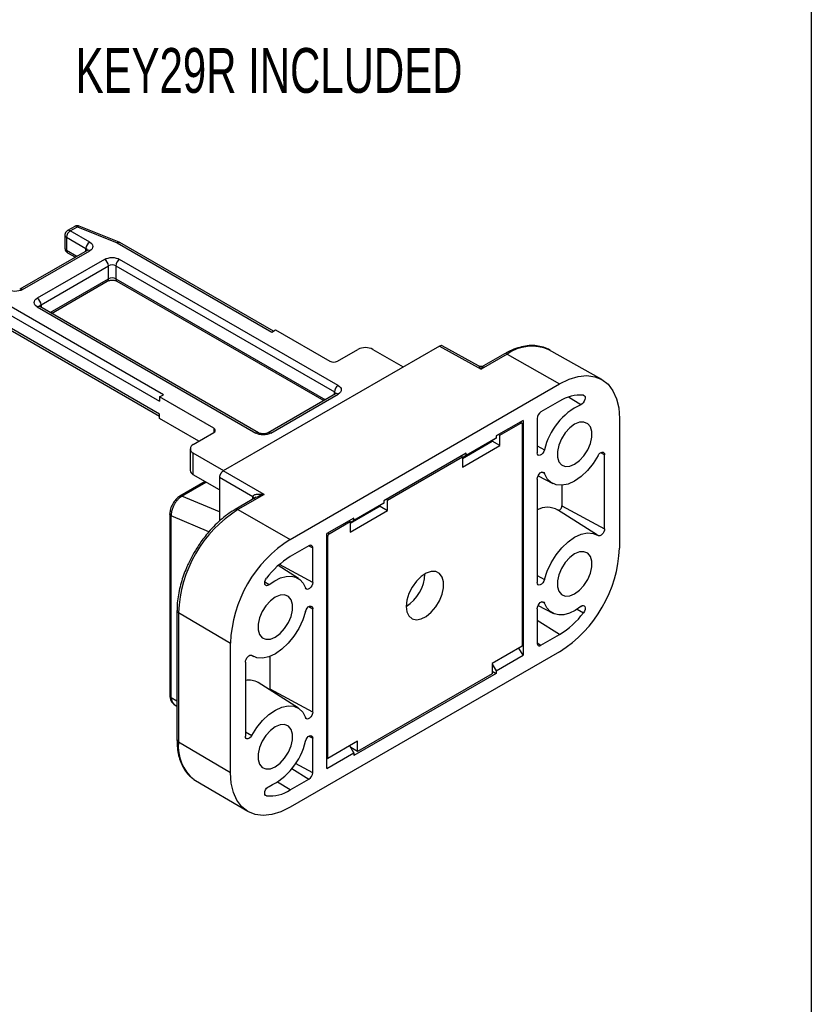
# Model space of a CAD drawing. Header units: millimetres. Extents: x 13 to 546, y 13 to 419.
# Tile 11 of 12: x 471 to 546, y 268 to 361. Entities that reach past the tile are written whole.
import ezdxf

# ---------------------------------------------------------------- set-up
doc = ezdxf.new("R2010")
doc.units = ezdxf.units.MM
doc.header["$LTSCALE"] = 2
doc.layers.add('TEXT', color=140, linetype='Continuous', lineweight=25)
doc.styles.add('SLDTEXTSTYLE0', font='TXT', dxfattribs={"width": 0.7})

msp = doc.modelspace()

# ---------------------------------------------------------------- linework, layer by layer
for p, q in [((476.489, 341.639), (475.818, 341.252)), ((476.068, 341.227), (476.739, 341.615)), ((476.739, 341.615), (480.518, 340.087)), ((480.705, 340.142), (476.926, 341.67)), ((475.568, 340.819), (475.568, 339.594)), ((475.714, 340.615), (477.553, 339.554)), ((475.714, 340.615), (475.714, 339.39)), ((477.906, 340.166), (476.068, 341.227)), ((477.553, 339.315), (477.553, 339.554)), ((480.518, 340.087), (495.124, 331.655)), ((480.798, 340.088), (480.702, 340.135)), ((495.271, 331.74), (480.768, 340.112)), ((477.656, 339.374), (471.292, 335.701)), ((471.542, 335.676), (477.906, 339.35)), ((475.714, 339.39), (476.699, 338.822)), ((475.818, 339.161), (476.552, 338.737)), ((479.32, 338.533), (472.956, 334.859)), ((473.31, 334.247), (479.674, 337.921)), ((479.674, 336.696), (479.674, 337.921)), ((480.381, 337.921), (501.029, 326.001)), ((480.381, 337.921), (480.381, 336.696)), ((501.382, 326.614), (480.735, 338.533)), ((474.164, 333.515), (479.674, 336.696)), ((474.31, 333.431), (479.57, 336.467)), ((480.381, 336.696), (500.175, 325.269)), ((480.485, 336.467), (500.028, 325.185)), ((484.871, 325.736), (470.265, 334.168)), ((472.956, 334.043), (493.604, 322.123)), ((493.854, 322.148), (473.206, 334.068)), ((473.31, 334.247), (473.31, 334.008)), ((469.911, 333.556), (484.518, 325.124)), ((484.518, 323.899), (469.911, 332.331)), ((470.015, 332.102), (484.518, 323.73)), ((495.124, 331.655), (495.478, 331.859)), ((495.478, 331.859), (500.604, 328.9)), ((510.973, 330.341), (490.528, 318.539)), ((510.973, 330.341), (514.893, 328.157)), ((514.645, 328.459), (511.217, 330.37)), ((501.311, 328.9), (503.256, 330.022)), ((504.67, 330.022), (507.545, 328.363)), ((517.365, 329.584), (514.893, 328.157)), ((517.118, 329.607), (515.135, 328.462)), ((517.365, 329.584), (522.317, 326.774)), ((526.292, 327.185), (521.309, 329.991)), ((496.862, 312.079), (522.317, 326.774)), ((484.518, 325.532), (484.871, 325.736)), ((501.132, 325.822), (494.768, 322.148)), ((495.018, 322.123), (501.382, 325.797)), ((501.029, 325.762), (501.029, 326.001)), ((489.644, 322.572), (484.518, 325.532)), ((484.518, 325.532), (484.518, 325.124)), ((522.317, 325.141), (520.55, 324.121)), ((524.315, 324.8), (523.151, 325.527)), ((484.518, 323.491), (484.518, 323.899)), ((488.23, 321.348), (484.518, 323.491)), ((518.859, 323.322), (516.307, 321.849)), ((516.661, 321.917), (518.641, 323.06)), ((518.641, 323.06), (518.522, 323.128)), ((518.74, 323.069), (518.581, 323.162)), ((518.782, 322.978), (518.782, 301.993)), ((518.859, 323.322), (518.859, 301.139)), ((520.196, 323.509), (520.196, 320.259)), ((527.974, 323.508), (527.974, 311.26)), ((487.7, 321.042), (489.644, 322.164)), ((489.644, 322.572), (489.644, 322.164)), ((516.542, 321.985), (516.661, 321.917)), ((516.661, 320.937), (516.661, 321.917)), ((513.125, 319.794), (515.883, 321.386)), ((513.125, 319.712), (515.954, 321.345)), ((513.125, 318.896), (516.661, 320.937)), ((516.307, 321.631), (513.479, 319.998)), ((515.883, 321.386), (516.307, 321.631)), ((515.954, 321.345), (515.954, 321.427)), ((516.661, 320.937), (515.954, 321.345)), ((516.307, 321.849), (516.307, 321.631)), ((487.407, 320.634), (487.407, 318.592)), ((487.7, 318.184), (487.7, 320.225)), ((490.575, 318.566), (487.7, 320.225)), ((513.479, 320.216), (505.7, 315.726)), ((513.479, 319.998), (513.125, 319.794)), ((513.479, 319.998), (513.479, 320.216)), ((520.196, 320.907), (520.885, 320.526)), ((526.56, 320.069), (526.194, 320.266)), ((526.56, 313.065), (526.56, 320.069)), ((506.054, 315.794), (513.125, 319.876)), ((513.125, 319.876), (513.007, 319.944)), ((513.125, 319.876), (513.125, 318.896)), ((490.175, 316.755), (487.7, 318.184)), ((494.381, 316.315), (490.528, 318.539)), ((520.885, 318.304), (520.648, 318.429)), ((488.82, 317.537), (486.429, 316.157)), ((486.629, 316.157), (488.92, 317.48)), ((493.332, 316.106), (490.175, 317.927)), ((490.175, 317.927), (490.175, 313.809)), ((520.196, 317.776), (520.196, 308.011)), ((520.272, 318.073), (521.66, 317.349)), ((494.381, 316.315), (491.909, 314.888)), ((522.535, 317.184), (522.535, 315.232)), ((490.175, 314.664), (486.629, 316.157)), ((493.645, 316.056), (491.662, 314.911)), ((493.332, 315.876), (493.332, 316.106)), ((505.7, 315.508), (502.872, 313.875)), ((505.276, 315.263), (505.7, 315.508)), ((505.7, 315.726), (505.7, 315.508)), ((506.054, 315.794), (505.936, 315.862)), ((506.054, 314.814), (506.054, 315.794)), ((485.472, 314.493), (485.472, 297.352)), ((491.909, 314.888), (496.862, 312.079)), ((502.518, 313.671), (505.276, 315.263)), ((505.347, 315.222), (502.518, 313.589)), ((502.518, 312.773), (506.054, 314.814)), ((505.347, 315.222), (505.347, 315.304)), ((505.347, 315.222), (506.054, 314.814)), ((525.908, 312.46), (522.118, 314.87)), ((522.535, 315.232), (526.56, 313.065)), ((485.616, 297.15), (485.616, 314.29)), ((489.172, 312.793), (485.616, 314.29)), ((502.872, 314.093), (500.32, 312.62)), ((500.539, 312.61), (502.518, 313.753)), ((502.4, 313.821), (502.518, 313.753)), ((502.518, 313.671), (502.872, 313.875)), ((502.518, 313.753), (502.518, 312.773)), ((502.872, 313.875), (502.872, 314.093)), ((500.32, 290.437), (500.32, 312.62)), ((500.42, 312.678), (500.539, 312.61)), ((500.397, 312.365), (500.32, 312.409)), ((500.397, 291.379), (500.397, 312.365)), ((498.629, 311.467), (496.862, 310.446)), ((498.617, 311.459), (498.983, 311.262)), ((498.983, 308.013), (498.983, 311.262)), ((497.624, 308.38), (495.71, 309.597)), ((498.983, 308.013), (495.835, 309.708)), ((494.451, 308.05), (494.864, 307.798)), ((520.196, 308.658), (520.885, 308.278)), ((520.885, 306.056), (520.648, 306.181)), ((486.152, 305.368), (486.152, 293.12)), ((486.295, 305.165), (491.205, 302.281)), ((486.295, 305.165), (486.295, 292.917)), ((498.617, 305.727), (498.983, 305.53)), ((498.983, 295.765), (498.983, 305.53)), ((520.196, 305.528), (520.196, 302.278)), ((520.272, 305.824), (521.66, 305.101)), ((523.978, 305.494), (524.571, 305.144)), ((522.317, 303.095), (520.196, 304.405)), ((520.55, 302.074), (522.317, 303.095)), ((491.205, 290.033), (491.205, 302.281)), ((522.317, 301.462), (496.862, 286.766)), ((518.782, 301.993), (515.954, 300.36)), ((518.859, 301.139), (518.466, 301.811)), ((520.196, 302.293), (520.55, 302.074)), ((492.619, 300.475), (492.619, 293.472)), ((493.158, 301.134), (493.376, 301.021)), ((493.233, 301.106), (493.198, 301.124)), ((494.958, 297.932), (494.958, 301.024)), ((516.307, 299.666), (518.859, 301.139)), ((515.954, 300.36), (515.954, 299.38)), ((515.954, 300.278), (516.307, 299.666)), ((515.954, 299.621), (516.307, 299.414)), ((516.307, 299.666), (516.307, 299.414)), ((516.307, 299.414), (502.872, 291.658)), ((515.954, 299.38), (503.226, 292.032)), ((497.624, 296.132), (493.833, 298.542)), ((498.983, 295.765), (494.958, 297.932)), ((485.616, 297.15), (486.152, 296.829)), ((485.901, 296.478), (486.152, 296.328)), ((492.619, 293.903), (493.233, 293.55)), ((498.617, 293.478), (498.983, 293.282)), ((498.983, 290.032), (498.983, 293.282)), ((491.205, 290.033), (486.295, 292.917)), ((503.226, 293.012), (500.397, 291.379)), ((502.872, 291.91), (502.483, 292.584)), ((502.518, 292.522), (502.518, 292.604)), ((503.226, 292.032), (502.589, 292.4)), ((502.625, 292.339), (502.66, 292.359)), ((503.226, 292.032), (503.226, 293.012)), ((500.32, 290.437), (502.872, 291.91)), ((500.32, 291.424), (500.397, 291.379)), ((500.32, 291.417), (500.326, 291.42)), ((502.872, 291.91), (502.872, 291.658)), ((497.01, 290.42), (498.629, 289.42)), ((498.983, 290.032), (497.358, 290.907)), ((487.749, 289.404), (487.915, 289.297)), ((487.915, 289.297), (492.837, 286.385)), ((496.862, 288.399), (498.629, 289.42)), ((496.862, 288.399), (495.659, 289.142)), ((494.608, 287.847), (494.487, 287.923))]:
    msp.add_line(p, q)
at = {"flags": 128}
for points in [[(522.317, 326.774), (523.202, 327.205), (524.066, 327.464), (524.886, 327.545), (525.642, 327.446), (526.317, 327.17), (526.894, 326.724), (527.358, 326.117), (527.697, 325.367), (527.905, 324.489), (527.974, 323.508)], [(524.571, 325.694), (524.662, 325.652), (524.72, 325.561), (524.737, 325.431), (524.712, 325.279), (524.648, 325.122), (524.553, 324.979), (524.437, 324.867), (524.315, 324.8)], [(523.732, 322.946), (523.271, 322.603), (522.848, 322.136), (522.497, 321.581), (522.245, 320.984), (522.114, 320.393), (522.114, 319.856), (522.245, 319.416), (522.497, 319.11), (522.848, 318.961), (523.271, 318.982), (523.732, 319.171), (524.192, 319.514), (524.615, 319.981), (524.967, 320.536), (525.218, 321.133), (525.349, 321.724), (525.349, 322.261), (525.218, 322.701), (524.967, 323.007), (524.615, 323.156), (524.192, 323.135), (523.732, 322.946)], [(520.885, 320.526), (520.825, 320.366), (520.732, 320.218), (520.616, 320.101), (520.492, 320.027), (520.376, 320.007), (520.28, 320.044), (520.218, 320.131), (520.196, 320.259)], [(525.946, 319.991), (526.028, 320.115), (526.126, 320.217), (526.232, 320.287), (526.335, 320.32), (526.426, 320.312), (526.498, 320.264), (526.544, 320.181), (526.56, 320.069)], [(525.946, 319.991), (525.48, 319.246), (524.94, 318.579), (524.348, 318.017), (523.729, 317.587), (523.11, 317.305), (522.518, 317.183), (521.978, 317.228), (521.514, 317.437), (521.144, 317.801), (520.885, 318.304)], [(520.196, 317.776), (520.218, 317.929), (520.28, 318.089), (520.376, 318.235), (520.492, 318.35), (520.616, 318.419), (520.732, 318.435), (520.825, 318.395), (520.885, 318.304)], [(522.171, 314.836), (522.208, 314.826), (522.268, 314.833), (522.333, 314.865), (522.396, 314.918), (522.453, 314.988), (522.497, 315.068), (522.525, 315.152), (522.535, 315.232)], [(520.885, 308.278), (521.144, 309.08), (521.514, 309.871), (521.978, 310.617), (522.518, 311.285), (523.11, 311.847), (523.729, 312.279), (524.348, 312.563), (524.94, 312.685), (525.48, 312.642), (525.946, 312.435)], [(526.56, 313.065), (526.544, 312.936), (526.498, 312.799), (526.426, 312.669), (526.335, 312.555), (526.232, 312.469), (526.126, 312.417), (526.028, 312.406), (525.946, 312.435)], [(523.732, 306.923), (524.192, 307.266), (524.615, 307.733), (524.967, 308.288), (525.218, 308.885), (525.349, 309.476), (525.349, 310.013), (525.218, 310.453), (524.967, 310.759), (524.615, 310.908), (524.192, 310.887), (523.732, 310.698), (523.271, 310.355), (522.848, 309.888), (522.497, 309.333), (522.245, 308.736), (522.114, 308.145), (522.114, 307.608), (522.245, 307.168), (522.497, 306.862), (522.848, 306.713), (523.271, 306.734), (523.732, 306.923)], [(507.822, 305.75), (507.887, 305.237), (508.079, 304.838), (508.383, 304.582), (508.776, 304.488), (509.23, 304.564), (509.71, 304.803), (510.182, 305.189), (510.609, 305.691), (510.961, 306.274), (511.211, 306.893), (511.341, 307.503), (511.341, 308.059), (511.211, 308.52), (510.961, 308.85), (510.609, 309.027), (510.182, 309.036), (509.71, 308.877), (509.23, 308.561), (508.776, 308.113), (508.383, 307.566), (508.079, 306.959), (507.887, 306.338), (507.822, 305.75)], [(494.864, 307.798), (494.742, 307.724), (494.626, 307.703), (494.531, 307.735), (494.467, 307.819), (494.442, 307.942), (494.46, 308.092), (494.517, 308.25), (494.608, 308.396)], [(494.864, 307.798), (495.401, 308.174), (495.94, 308.438), (496.463, 308.583), (496.953, 308.603), (497.394, 308.498), (497.773, 308.271), (498.076, 307.93), (498.294, 307.485)], [(498.983, 308.013), (498.961, 307.86), (498.899, 307.7), (498.803, 307.554), (498.687, 307.439), (498.563, 307.37), (498.447, 307.354), (498.354, 307.394), (498.294, 307.485)], [(520.885, 308.278), (520.825, 308.118), (520.732, 307.97), (520.616, 307.853), (520.492, 307.779), (520.376, 307.759), (520.28, 307.795), (520.218, 307.883), (520.196, 308.011)], [(495.447, 306.617), (494.987, 306.275), (494.564, 305.808), (494.212, 305.253), (493.961, 304.656), (493.83, 304.065), (493.83, 303.528), (493.961, 303.088), (494.212, 302.782), (494.564, 302.633), (494.987, 302.654), (495.447, 302.843), (495.908, 303.186), (496.331, 303.653), (496.682, 304.208), (496.934, 304.805), (497.065, 305.396), (497.065, 305.933), (496.934, 306.372), (496.682, 306.679), (496.331, 306.828), (495.908, 306.807), (495.447, 306.617)], [(520.196, 305.528), (520.218, 305.681), (520.28, 305.84), (520.376, 305.987), (520.492, 306.102), (520.616, 306.171), (520.732, 306.187), (520.825, 306.147), (520.885, 306.056)], [(524.315, 305.743), (523.778, 305.367), (523.239, 305.103), (522.716, 304.958), (522.226, 304.938), (521.785, 305.043), (521.406, 305.27), (521.103, 305.611), (520.885, 306.056)], [(498.294, 305.263), (498.035, 304.46), (497.666, 303.67), (497.201, 302.924), (496.661, 302.256), (496.069, 301.694), (495.45, 301.262), (494.832, 300.978), (494.239, 300.855), (493.699, 300.899), (493.233, 301.106)], [(498.294, 305.263), (498.354, 305.423), (498.447, 305.57), (498.563, 305.688), (498.687, 305.762), (498.803, 305.781), (498.899, 305.745), (498.961, 305.658), (498.983, 305.53)], [(524.315, 305.743), (524.437, 305.816), (524.553, 305.838), (524.648, 305.805), (524.712, 305.722), (524.737, 305.598), (524.72, 305.449), (524.662, 305.291), (524.571, 305.144)], [(492.619, 300.475), (492.635, 300.605), (492.681, 300.741), (492.753, 300.872), (492.844, 300.986), (492.947, 301.072), (493.053, 301.123), (493.151, 301.135), (493.233, 301.106)], [(494.958, 297.932), (494.945, 297.837), (494.944, 297.835)], [(493.233, 293.55), (493.699, 294.295), (494.239, 294.962), (494.832, 295.523), (495.45, 295.954), (496.069, 296.236), (496.661, 296.358), (497.201, 296.313), (497.666, 296.104), (498.035, 295.74), (498.294, 295.237)], [(498.983, 295.765), (498.961, 295.612), (498.899, 295.452), (498.803, 295.306), (498.687, 295.191), (498.563, 295.122), (498.447, 295.106), (498.354, 295.146), (498.294, 295.237)], [(495.447, 290.595), (495.908, 290.937), (496.331, 291.405), (496.682, 291.959), (496.934, 292.556), (497.065, 293.148), (497.065, 293.685), (496.934, 294.124), (496.682, 294.431), (496.331, 294.58), (495.908, 294.559), (495.447, 294.369), (494.987, 294.027), (494.564, 293.56), (494.212, 293.005), (493.961, 292.408), (493.83, 291.817), (493.83, 291.28), (493.961, 290.84), (494.212, 290.534), (494.564, 290.385), (494.987, 290.406), (495.447, 290.595)], [(493.233, 293.55), (493.151, 293.426), (493.053, 293.324), (492.947, 293.254), (492.844, 293.221), (492.753, 293.229), (492.681, 293.277), (492.635, 293.36), (492.619, 293.472)], [(498.294, 293.015), (498.354, 293.175), (498.447, 293.322), (498.563, 293.44), (498.687, 293.513), (498.803, 293.533), (498.899, 293.497), (498.961, 293.41), (498.983, 293.282)], [(496.862, 286.766), (495.977, 286.336), (495.114, 286.077), (494.293, 285.996), (493.537, 286.094), (492.862, 286.37), (492.285, 286.817), (491.821, 287.423), (491.482, 288.174), (491.274, 289.051), (491.205, 290.033)], [(494.608, 287.847), (494.517, 287.889), (494.46, 287.98), (494.442, 288.11), (494.467, 288.262), (494.531, 288.419), (494.626, 288.562), (494.742, 288.674), (494.864, 288.741)]]:
    msp.add_lwpolyline(points, dxfattribs=at)
for centre, radius, start, end in [((476.592, 341.41), 0.251, 54.38242, 114.30712), ((476.878, 341.487), 0.189, 75.34868, 137.5306), ((475.813, 340.841), 0.246, 184.95035, 246.30944), ((476.482, 340.58), 0.768, 122.60548, 177.39452), ((475.922, 341.029), 0.246, 53.67589, 115.30179), ((475.818, 339.619), 0.251, 185.6948, 245.62534), ((478.32, 339.519), 0.768, 122.60548, 177.39452), ((477.436, 339.309), 0.271, 18.27963, 64.44716), ((480.658, 339.959), 0.189, 75.34868, 137.5306), ((480.665, 339.883), 0.251, 65.69288, 125.61758), ((475.952, 339.36), 0.24, 172.74417, 235.94365), ((477.76, 339.145), 0.251, 54.38242, 114.30712), ((478.906, 337.886), 0.768, 2.60548, 57.39452), ((480.028, 337.239), 0.769, 62.60967, 117.39033), ((481.149, 337.886), 0.768, 122.60548, 177.39452), ((480.028, 336.014), 0.769, 62.60967, 117.39033), ((479.429, 336.669), 0.246, 305.01333, 6.29885), ((480.626, 336.669), 0.246, 173.70115, 234.98667), ((471.396, 335.478), 0.246, 53.68258, 115.22841), ((472.542, 334.212), 0.768, 2.60548, 57.39452), ((473.103, 333.839), 0.251, 65.69288, 125.61758), ((473.427, 334.002), 0.271, 115.55738, 161.67472), ((519.701, 326.257), 4.065, 66.69964, 125.08373), ((503.963, 328.658), 1.537, 62.60967, 117.39033), ((517.221, 329.38), 0.25, 54.88667, 114.47433), ((500.958, 329.582), 0.769, 242.60967, 297.39033), ((501.796, 325.966), 0.768, 122.60548, 177.39452), ((500.912, 325.757), 0.271, 18.27963, 64.44716), ((501.236, 325.593), 0.251, 54.38242, 114.30712), ((524.249, 322.136), 3.573, 84.82503, 122.72741), ((526.965, 319.159), 6.232, 115.16439, 167.32947), ((520.964, 323.474), 0.768, 122.60548, 177.39452), ((518.696, 322.992), 0.0873, 350.78596, 129.20329), ((489.567, 322.368), 0.218, 290.78342, 69.21658), ((493.75, 321.925), 0.246, 64.8732, 126.30815), ((494.873, 321.933), 0.239, 52.71568, 116.26539), ((487.855, 320.634), 0.437, 110.78342, 249.21658), ((487.907, 318.642), 0.503, 185.6948, 245.62534), ((498.396, 304.661), 12.111, 122.38686, 177.61314), ((491.766, 314.692), 0.243, 54.10398, 116.48907), ((521.158, 313.058), 2.046, 60.78107, 118.05531), ((500.704, 312.351), 0.307, 122.60548, 177.39452), ((503.399, 301.773), 12.205, 122.38686, 177.61314), ((498.767, 311.297), 0.218, 350.78596, 129.20329), ((515.78, 311.768), 12.205, 302.38686, 357.61314), ((500.979, 303.655), 7.942, 121.22533, 143.34093), ((505.815, 308.949), 3.777, 302.09095, 357.91443), ((486.394, 305.387), 0.243, 183.23366, 245.92887), ((518.2, 309.886), 7.942, 301.22533, 323.34093), ((520.412, 302.243), 0.218, 170.78596, 309.20329), ((492.944, 297.035), 1.749, 59.45719, 100.72165), ((486.4, 293.144), 0.249, 185.52751, 245.12118), ((490.323, 292.526), 4.047, 174.45628, 230.50289), ((492.214, 294.382), 6.232, 295.16439, 347.32947), ((498.215, 290.067), 0.768, 302.60548, 357.39452), ((494.93, 291.405), 3.573, 264.82503, 302.72741)]:
    msp.add_arc(centre, radius, start, end)
for points, knots in [([(476.699, 341.705), (476.634, 341.695), (476.559, 341.684), (476.498, 341.643), (476.49, 341.638)], [0, 0, 0, 0, 0.8712644, 1, 1, 1, 1]), ([(476.926, 341.669), (476.923, 341.67), (476.881, 341.694), (476.802, 341.706), (476.728, 341.705), (476.699, 341.705)], [0, 0, 0, 0, 0.043461, 0.625391, 1, 1, 1, 1]), ([(475.635, 341.069), (475.607, 341.01), (475.57, 340.93), (475.57, 340.843), (475.57, 340.819)], [0, 0, 0, 0, 0.732182, 1, 1, 1, 1]), ([(475.821, 341.245), (475.797, 341.234), (475.719, 341.195), (475.669, 341.121), (475.635, 341.069)], [0, 0, 0, 0, 0.299985, 1, 1, 1, 1]), ([(475.575, 339.595), (475.573, 339.568), (475.567, 339.481), (475.607, 339.4), (475.635, 339.344)], [0, 0, 0, 0, 0.304858, 1, 1, 1, 1]), ([(475.635, 339.344), (475.672, 339.291), (475.723, 339.219), (475.799, 339.175), (475.819, 339.163)], [0, 0, 0, 0, 0.732184, 1, 1, 1, 1]), ([(477.713, 339.416), (477.712, 339.415), (477.711, 339.414), (477.687, 339.39), (477.657, 339.376), (477.655, 339.374)], [0, 0, 0, 0, 0.435003, 0.957596, 1, 1, 1, 1]), ([(479.32, 338.533), (479.508, 338.642), (479.762, 338.702), (480.293, 338.702), (480.547, 338.642), (480.735, 338.533)], [0, 0, 0, 0, 0.5, 0.5, 1, 1, 1, 1]), ([(479.571, 336.467), (479.596, 336.48), (479.641, 336.504), (479.742, 336.536), (479.867, 336.563), (479.968, 336.567), (480.028, 336.569)], [0, 0, 0, 0, 0.247514, 0.454843, 0.677987, 1, 1, 1, 1]), ([(480.028, 336.569), (480.098, 336.566), (480.196, 336.561), (480.321, 336.533), (480.407, 336.506), (480.467, 336.479), (480.483, 336.468), (480.484, 336.467)], [0, 0, 0, 0, 0.380096, 0.529751, 0.761021, 0.984526, 1, 1, 1, 1]), ([(473.207, 334.068), (473.191, 334.078), (473.158, 334.098), (473.145, 334.116), (473.147, 334.112), (473.147, 334.111)], [0, 0, 0, 0, 0.426435, 0.887754, 1, 1, 1, 1]), ([(511.22, 330.367), (511.185, 330.38), (511.112, 330.406), (511.02, 330.363), (510.973, 330.341)], [0, 0, 0, 0, 0.494393, 1, 1, 1, 1]), ([(521.438, 329.907), (521.423, 329.919), (521.229, 330.07), (520.79, 330.238), (520.136, 330.391), (519.444, 330.4), (518.727, 330.289), (517.998, 330.048), (517.458, 329.813), (517.168, 329.63), (517.118, 329.598)], [0, 0, 0, 0, 0.013777, 0.177978, 0.334973, 0.493214, 0.652036, 0.810407, 0.967575, 1, 1, 1, 1]), ([(515.139, 328.464), (515.1, 328.445), (515.022, 328.407), (514.891, 328.39), (514.76, 328.405), (514.681, 328.442), (514.642, 328.46)], [0, 0, 0, 0, 0.2502222, 0.5000091, 0.7497914, 1, 1, 1, 1]), ([(514.893, 328.157), (514.879, 328.18), (514.853, 328.222), (514.818, 328.275), (514.788, 328.316), (514.749, 328.366), (514.703, 328.418), (514.666, 328.444), (514.65, 328.456)], [0, 0, 0, 0, 0.167387, 0.3112987, 0.4317378, 0.5287104, 0.7862408, 1, 1, 1, 1]), ([(501.189, 325.863), (501.188, 325.863), (501.186, 325.862), (501.163, 325.837), (501.133, 325.823), (501.131, 325.822)], [0, 0, 0, 0, 0.435003, 0.957596, 1, 1, 1, 1]), ([(494.311, 322.046), (494.241, 322.049), (494.143, 322.054), (494.017, 322.082), (493.931, 322.11), (493.872, 322.136), (493.856, 322.147), (493.855, 322.148)], [0, 0, 0, 0, 0.380373, 0.530136, 0.761575, 0.985242, 1, 1, 1, 1]), ([(494.767, 322.148), (494.743, 322.135), (494.697, 322.111), (494.597, 322.079), (494.471, 322.053), (494.371, 322.049), (494.311, 322.046)], [0, 0, 0, 0, 0.247514, 0.454843, 0.677987, 1, 1, 1, 1]), ([(490.528, 318.539), (490.512, 318.529), (490.478, 318.508), (490.429, 318.466), (490.381, 318.418), (490.337, 318.365), (490.296, 318.306), (490.26, 318.244), (490.23, 318.18), (490.206, 318.115), (490.188, 318.05), (490.177, 317.986), (490.176, 317.947), (490.175, 317.927)], [0, 0, 0, 0, 0.090911, 0.181821, 0.27273, 0.363638, 0.454546, 0.545454, 0.636362, 0.72727, 0.818179, 0.909089, 1, 1, 1, 1]), ([(493.332, 316.106), (493.333, 316.117), (493.334, 316.139), (493.346, 316.17), (493.363, 316.2), (493.388, 316.227), (493.436, 316.267), (493.526, 316.311), (493.614, 316.33), (493.663, 316.34)], [0, 0, 0, 0, 0.075887, 0.154236, 0.236788, 0.325035, 0.420201, 0.679787, 1, 1, 1, 1]), ([(493.663, 316.34), (493.694, 316.345), (493.761, 316.355), (493.872, 316.361), (494.004, 316.361), (494.175, 316.349), (494.304, 316.328), (494.381, 316.315)], [0, 0, 0, 0, 0.137705, 0.294783, 0.471424, 0.688761, 1, 1, 1, 1]), ([(486.429, 316.157), (486.303, 316.067), (486.05, 315.886), (485.734, 315.449), (485.516, 314.955), (485.487, 314.647), (485.472, 314.493)], [0, 0, 0, 0, 0.24993, 0.499394, 0.749037, 1, 1, 1, 1]), ([(486.629, 316.157), (486.599, 316.139), (486.539, 316.103), (486.451, 316.038), (486.363, 315.965), (486.276, 315.882), (486.192, 315.792), (486.11, 315.694), (486.032, 315.588), (485.959, 315.476), (485.888, 315.354), (485.819, 315.217), (485.753, 315.061), (485.693, 314.887), (485.646, 314.696), (485.616, 314.492), (485.616, 314.359), (485.616, 314.29)], [0, 0, 0, 0, 0.053206, 0.106975, 0.16131, 0.216215, 0.271692, 0.327746, 0.384379, 0.441594, 0.499395, 0.563939, 0.636039, 0.715696, 0.80291, 0.897678, 1, 1, 1, 1]), ([(486.431, 316.153), (486.456, 316.165), (486.512, 316.194), (486.587, 316.17), (486.629, 316.157)], [0, 0, 0, 0, 0.4449867, 1, 1, 1, 1]), ([(493.332, 316.106), (493.374, 316.076), (493.456, 316.016), (493.469, 315.94), (493.476, 315.902)], [0, 0, 0, 0, 0.500156, 1, 1, 1, 1]), ([(485.616, 314.29), (485.574, 314.32), (485.492, 314.379), (485.479, 314.455), (485.473, 314.493)], [0, 0, 0, 0, 0.502895, 1, 1, 1, 1]), ([(491.662, 314.903), (491.473, 314.791), (491.05, 314.54), (490.415, 314.044), (489.758, 313.443), (489.191, 312.831), (488.717, 312.245), (488.244, 311.6), (487.946, 311.109), (487.759, 310.802)], [0, 0, 0, 0, 0.1288572, 0.288791, 0.4433657, 0.6018805, 0.7168482, 0.8230785, 1, 1, 1, 1]), ([(487.759, 310.802), (487.578, 310.47), (487.323, 310.004), (487.008, 309.296), (486.769, 308.689), (486.536, 307.968), (486.347, 307.22), (486.217, 306.458), (486.152, 305.835), (486.159, 305.483), (486.161, 305.372)], [0, 0, 0, 0, 0.18617, 0.261467, 0.38577, 0.513645, 0.649625, 0.790176, 0.93399, 1, 1, 1, 1]), ([(485.472, 297.352), (485.478, 297.262), (485.49, 297.078), (485.579, 296.831), (485.716, 296.615), (485.848, 296.519), (485.915, 296.47)], [0, 0, 0, 0, 0.240285, 0.489125, 0.743382, 1, 1, 1, 1]), ([(485.473, 297.352), (485.479, 297.315), (485.492, 297.239), (485.574, 297.18), (485.616, 297.15)], [0, 0, 0, 0, 0.497226, 1, 1, 1, 1]), ([(485.616, 297.15), (485.63, 296.996), (485.657, 296.692), (485.833, 296.543), (485.92, 296.47)], [0, 0, 0, 0, 0.5055, 1, 1, 1, 1]), ([(486.161, 293.124), (486.159, 292.988), (486.155, 292.6), (486.231, 292), (486.386, 291.332), (486.626, 290.716), (486.953, 290.165), (487.321, 289.722), (487.613, 289.516), (487.736, 289.429)], [0, 0, 0, 0, 0.0839818, 0.2390964, 0.3959054, 0.5544984, 0.7153969, 0.8798304, 1, 1, 1, 1])]:
    msp.add_open_spline(points, degree=3, knots=knots)
for points in [[(477.906, 340.166), (478.296, 339.941), (478.296, 339.575), (477.906, 339.35)], [(471.542, 335.676), (471.152, 335.451), (470.518, 335.451), (470.128, 335.676)], [(472.956, 334.043), (472.566, 334.268), (472.566, 334.634), (472.956, 334.859)], [(514.893, 328.157), (514.98, 328.309), (515.067, 328.418), (515.131, 328.46)], [(501.382, 326.614), (501.772, 326.388), (501.772, 326.023), (501.382, 325.797)], [(495.018, 322.123), (494.628, 321.898), (493.994, 321.898), (493.604, 322.123)], [(493.661, 316.065), (493.854, 316.172), (494.116, 316.264), (494.381, 316.315)]]:
    msp.add_open_spline(points, degree=3)
at = {"layer": 'TEXT'}
msp.add_line((546.1, 419.1), (546.1, 12.7), dxfattribs=at)

# ---------------------------------------------------------------- texts
at = {"layer": 'TEXT', "insert": (476.578, 358.495), "char_height": 4.23333, "attachment_point": 1, "style": 'SLDTEXTSTYLE0'}
msp.add_mtext('KEY29R INCLUDED', dxfattribs=at)

doc.saveas('drawing.dxf')
